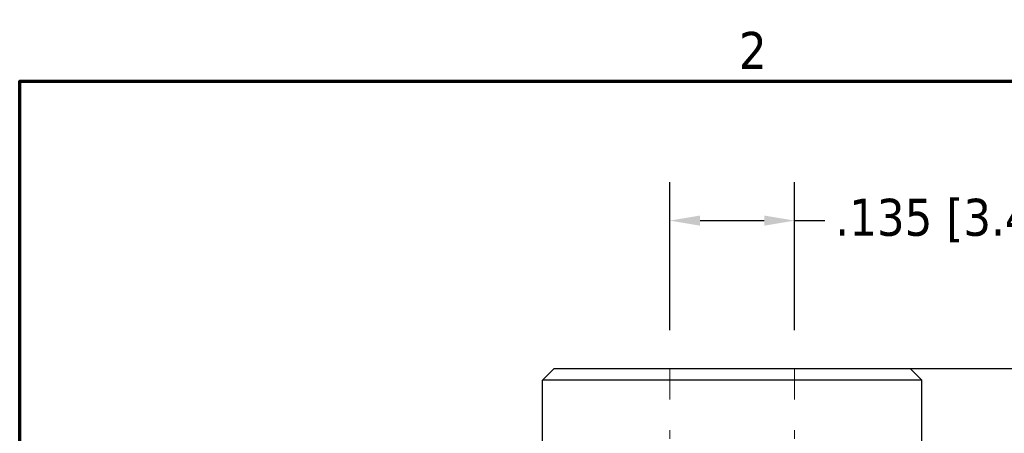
# Model space of a CAD drawing. Header units: inches. Extents: x 0.2 to 10.9, y 0.3 to 8.6.
# Tile 14 of 17: x 0.4 to 3.6, y 7.2 to 8.5. Entities that reach past the tile are written whole.
import ezdxf

# ---------------------------------------------------------------- set-up
doc = ezdxf.new("R2010")
doc.units = ezdxf.units.IN
doc.header["$MEASUREMENT"] = 0
doc.linetypes.add('DASHED', pattern=[0.2067, 0.1654, -0.0413])
doc.layers.add('Border (ANSI)', color=7, linetype='Continuous', lineweight=70)
doc.layers.add('Geometry', color=255, linetype='Continuous', lineweight=25)
doc.layers.add('Dimensions', color=18, linetype='Continuous')
doc.layers.add('Hidden', color=7, linetype='DASHED', lineweight=18, true_color=0x323232)
doc.styles.add('Note Text (ANSI)', font='tahoma.ttf')
doc.dimstyles.new('Default (ANSI)', dxfattribs={"dimtxt": 0.12, "dimasz": 0.098425, "dimexe": 0.125, "dimexo": 0.125, "dimgap": 0.031496, "dimtad": 0, "dimtih": 1, "dimtoh": 1, "dimrnd": 1e-08, "dimzin": 4, "dimdsep": 46, "dimtxsty": 'Note Text (ANSI)', "dimcen": 0.09, "dimdle": 0.393701, "dimclrd": 256, "dimclre": 256, "dimclrt": 256, "dimadec": 0, "dimazin": 1, "dimtfac": 1, "dimtofl": 0, "dimtmove": 0, "dimatfit": 3, "dimfxl": 1, "dimtolj": 1, "dimtzin": 4, "dimlwd": -1, "dimlwe": -1, "dimarcsym": 0})

# ---------------------------------------------------------------- blocks, each defined once
blk = doc.blocks.new('new block')
at = {"layer": 'Border (ANSI)', "flags": 128}
blk.add_lwpolyline([(0, 0), (0, 7.74), (10.24, 7.74), (10.24, 0), (0, 0)], dxfattribs=at)
at = {"layer": 'Border (ANSI)', "insert": (2.3336, 7.78), "char_height": 0.12, "attachment_point": 7, "style": 'Note Text (ANSI)'}
blk.add_mtext('2', dxfattribs=at)
blk = doc.blocks.new('*D7')
at = {"layer": 'Defpoints', "color": 0, "transparency": 16777216}
for p in [(2.7213, 7.3953), (2.7129, 3.0739), (4.9003, 3.0739)]:
    blk.add_point(p, dxfattribs=at)
at = {"layer": 'Dimensions', "transparency": 16777216}
for p, q in [((2.8463, 7.3953), (5.0253, 7.3953)), ((4.9003, 7.2969), (4.9003, 5.3446)), ((4.9003, 3.1723), (4.9003, 5.1246)), ((2.8379, 3.0739), (5.0253, 3.0739))]:
    blk.add_line(p, q, dxfattribs=at)
for points in [[(4.8839, 7.2969), (4.9167, 7.2969), (4.9003, 7.3953)], [(4.8839, 3.1723), (4.9167, 3.1723), (4.9003, 3.0739)]]:
    blk.add_solid(points, dxfattribs=at)
at = {"layer": 'Dimensions', "transparency": 16777216, "insert": (4.9003, 5.2346), "char_height": 0.12, "attachment_point": 5, "style": 'Note Text (ANSI)'}
blk.add_mtext('\\A1;1.4 [36.6]', dxfattribs=at)
blk = doc.blocks.new('*D8')
at = {"layer": 'Defpoints', "color": 0, "transparency": 16777216}
for p in [(2.9238, 7.8758), (2.5188, 7.3953), (2.9238, 7.3953)]:
    blk.add_point(p, dxfattribs=at)
at = {"layer": 'Dimensions', "transparency": 16777216}
for p, q in [((2.5188, 7.5203), (2.5188, 8.0008)), ((2.9238, 7.5203), (2.9238, 8.0008)), ((2.6172, 7.8758), (2.8254, 7.8758)), ((2.9238, 7.8758), (3.0222, 7.8758))]:
    blk.add_line(p, q, dxfattribs=at)
for points in [[(2.6172, 7.8922), (2.6172, 7.8594), (2.5188, 7.8758)], [(2.8254, 7.8922), (2.8254, 7.8594), (2.9238, 7.8758)]]:
    blk.add_solid(points, dxfattribs=at)
at = {"layer": 'Dimensions', "transparency": 16777216, "insert": (3.4036, 7.8758), "char_height": 0.12, "attachment_point": 5, "style": 'Note Text (ANSI)'}
blk.add_mtext('\\A1;.135 [3.4]', dxfattribs=at)

msp = doc.modelspace()

# ---------------------------------------------------------------- linework, layer by layer
at = {"layer": 'Geometry'}
for p, q in [((2.1438, 7.3953), (2.1063, 7.3578)), ((2.1438, 7.3953), (3.2988, 7.3953)), ((3.2988, 7.3953), (3.3363, 7.3578)), ((3.3363, 7.3578), (2.1063, 7.3578)), ((2.1063, 7.0353), (2.1063, 7.3578)), ((3.3363, 7.0353), (3.3363, 7.3578))]:
    msp.add_line(p, q, dxfattribs=at)
at = {"layer": 'Hidden', "ltscale": 0.144903}
for p, q in [((2.5188, 7.3953), (2.5188, 7.1669)), ((2.9238, 7.3953), (2.9238, 7.1669))]:
    msp.add_line(p, q, dxfattribs=at)

# ---------------------------------------------------------------- block references
at = {"layer": 'Dimensions'}
msp.add_blockref('new block', (0.4096, 0.5887), dxfattribs=at)

# ---------------------------------------------------------------- dimensions: what is measured, and where the dimension line sits
dim = msp.add_linear_dim(base=(2.9238, 7.8758), p1=(2.5188, 7.3953), p2=(2.9238, 7.3953), dimstyle='Default (ANSI)', override={"dimdec": 3, "dimlfac": 0.333333}, dxfattribs=at)
dim.commit()
dim.dimension.update_dxf_attribs({"geometry": '*D8', "text_midpoint": (3.4036, 7.8758)})
dim = msp.add_linear_dim(base=(4.9003, 3.0739), p1=(2.7213, 7.3953), p2=(2.7129, 3.0739), angle=90, dimstyle='Default (ANSI)', override={"dimdec": 1, "dimlfac": 0.333333}, dxfattribs=at)
dim.commit()
dim.dimension.update_dxf_attribs({"geometry": '*D7', "text_midpoint": (4.9003, 5.2346)})

doc.saveas('drawing.dxf')
